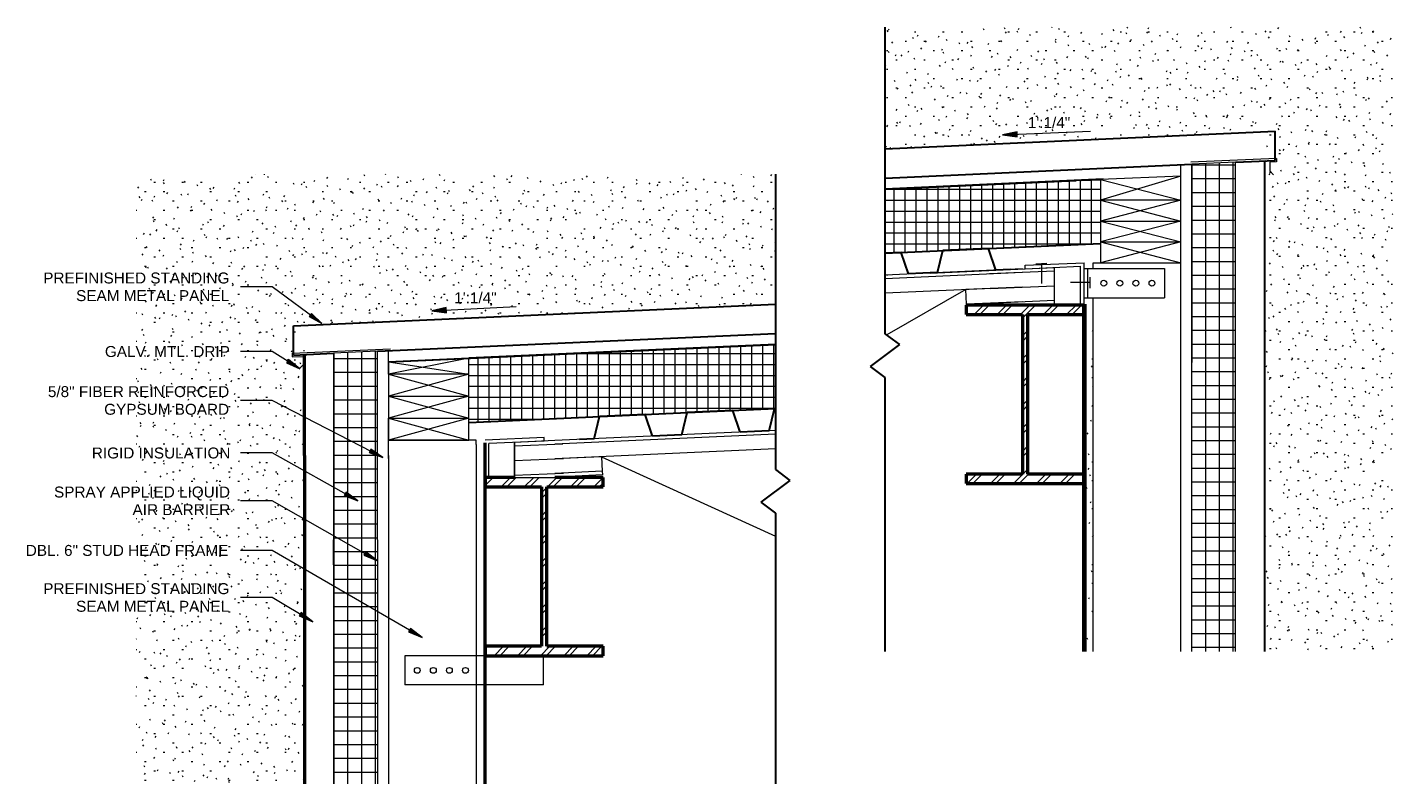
# Model space of a CAD drawing. Header units: inches. Extents: x -2592.2 to -2498.7, y 111.3 to 163.1.
import ezdxf

# ---------------------------------------------------------------- set-up
doc = ezdxf.new("R2010")
doc.units = ezdxf.units.IN
doc.header["$MEASUREMENT"] = 0
for name, color, linetype, lineweight in [('A-ANNO-NOTE', 131, 'Continuous', 9), ('A-DETL', 90, 'Continuous', 9), ('A-DETL-GENF', 92, 'Continuous', 9), ('A-DETL-MEDM', 33, 'Continuous', 30), ('A-DETL-THIN', 151, 'Continuous', 9), ('A-WALL', 113, 'Continuous', 18), ('A-WALL-PATT', 111, 'Continuous', 18), ('G-ANNO-TEXT', 231, 'Continuous', 9), ('S-BEAM', 12, 'Continuous', 18)]:
    doc.layers.add(name, color=color, linetype=linetype, lineweight=lineweight)
doc.styles.add('Arial', font='arial.ttf', dxfattribs={"height": 0.125})
pattern_1 = [(0, (-2446.569, 164), (0, 0.944), []), (90, (-2446.569, 164), (-0.944, 6e-17), [])]
pattern_2 = [(45, (-2446.569, 164), (-0.7919596, 0.7919596), []), (45, (-2446.569, 165.2), (-0.7919596, 0.7919596), [])]
pattern_3 = [(0, (-2446.569, 164), (0, 0.75), []), (90, (-2446.569, 164), (-0.75, 5e-17), [])]
pattern_4 = [(0, (-2674.8004, 164.04954), (2.56, 0.64), [0.106, -1.814, 0.106, -1.814, -10.24]), (0, (-2674.8004, 164.04954), (2.56, 0.64), [-3.84, 0.106, -3.734, 0.106, -1.814, -4.48]), (0, (-2674.8004, 164.04954), (2.56, 0.64), [-9.6, 0.106, -1.174, 0.106, -3.094]), (120, (-2673.8404, 164.36954), (-1.8342563, 1.897025), [0.106, -1.814, 0.106, -1.814, -10.24]), (120, (-2673.8404, 164.36954), (-1.8342563, 1.897025), [-3.84, 0.106, -3.734, 0.106, -1.814, -4.48]), (120, (-2673.8404, 164.36954), (-1.8342563, 1.897025), [-9.6, 0.106, -1.174, 0.106, -3.094]), (240, (-2673.5204, 165.64954), (-0.7257437, -2.537025), [0.106, -1.814, 0.106, -1.814, -10.24]), (240, (-2673.5204, 165.64954), (-0.7257437, -2.537025), [-3.84, 0.106, -3.734, 0.106, -1.814, -4.48]), (240, (-2673.5204, 165.64954), (-0.7257437, -2.537025), [-9.6, 0.106, -1.174, 0.106, -3.094])]
pattern_5 = [(0, (-2674.8004, 164.0495), (0, 0.944), []), (90, (-2674.8004, 164.0495), (-0.944, 6e-17), [])]

# ---------------------------------------------------------------- blocks, each defined once
blk = doc.blocks.new('K-Series Bar Joist-Rod Web - 22K5-486216-SHARED SPACE ROOF LOW DETAIL')
at = {"layer": 'S-BEAM', "color": 7}
for p, q in [((-2540.963, 135.465), (-2556.068, 134.785)), ((-2540.963, 135.215), (-2556.068, 134.535)), ((-2540.963, 134.214), (-2556.068, 133.534)), ((-2552.86, 133.678), (-2556.068, 133.534)), ((-2552.86, 133.678), (-2552.815, 132.679)), ((-2552.86, 133.678), (-2540.963, 128.242)), ((-2552.815, 132.679), (-2556.068, 132.533)), ((-2552.804, 132.43), (-2556.068, 132.283)), ((-2552.815, 132.679), (-2552.804, 132.43))]:
    blk.add_line(p, q, dxfattribs=at)
blk = doc.blocks.new('K-Series Bar Joist-Rod Web - 22K5-V1-SHARED SPACE ROOF LOW DETAIL')
at = {"layer": 'S-BEAM', "color": 8}
blk.add_line((-2552.86, 133.678), (-2540.963, 128.242), dxfattribs=at)
blk = doc.blocks.new('W-Wide Flange - W12X50-421083-SHARED SPACE ROOF LOW DETAIL')
at = {"layer": 'S-BEAM', "color": 55, "lineweight": 30}
for p, q in [((-2558.818, 132.25), (-2560.838, 132.25)), ((-2560.838, 132.25), (-2560.838, 131.61)), ((-2552.758, 132.25), (-2556.068, 132.25)), ((-2552.758, 131.61), (-2552.758, 132.25)), ((-2560.838, 131.61), (-2556.983, 131.61)), ((-2556.983, 131.61), (-2556.983, 120.69)), ((-2556.613, 120.69), (-2556.613, 131.61)), ((-2556.613, 131.61), (-2552.758, 131.61)), ((-2556.983, 120.69), (-2560.838, 120.69)), ((-2560.838, 120.69), (-2560.838, 120.05)), ((-2552.758, 120.69), (-2556.613, 120.69)), ((-2552.758, 120.05), (-2552.758, 120.69)), ((-2560.838, 120.05), (-2552.758, 120.05))]:
    blk.add_line(p, q, dxfattribs=at)
blk = doc.blocks.new('W-Wide Flange - W12X50-V2-SHARED SPACE ROOF LOW DETAIL')
at = {"layer": 'S-BEAM', "lineweight": 9}
h = blk.add_hatch(dxfattribs=at)
h.set_pattern_fill('FP1_3', color=256, style=0, pattern_type=2)
h.set_pattern_definition(pattern_2)
h.paths.add_polyline_path([(-2552.758, 120.05), (-2552.758, 120.69), (-2556.613, 120.69), (-2556.613, 131.61), (-2552.758, 131.61), (-2552.758, 132.25), (-2560.838, 132.25), (-2560.838, 131.61), (-2556.983, 131.61), (-2556.983, 120.69), (-2560.838, 120.69), (-2560.838, 120.05)])
at = {"layer": 'S-BEAM', "lineweight": 50}
for p, q in [((-2558.818, 132.25), (-2560.838, 132.25)), ((-2560.838, 132.25), (-2560.838, 131.61)), ((-2552.758, 132.25), (-2556.068, 132.25)), ((-2552.758, 131.61), (-2552.758, 132.25)), ((-2560.838, 131.61), (-2556.983, 131.61)), ((-2556.983, 131.61), (-2556.983, 120.69)), ((-2556.613, 120.69), (-2556.613, 131.61)), ((-2556.613, 131.61), (-2552.758, 131.61)), ((-2556.983, 120.69), (-2560.838, 120.69)), ((-2560.838, 120.69), (-2560.838, 120.05)), ((-2552.758, 120.69), (-2556.613, 120.69)), ((-2552.758, 120.05), (-2552.758, 120.69)), ((-2560.838, 120.05), (-2552.758, 120.05))]:
    blk.add_line(p, q, dxfattribs=at)
blk = doc.blocks.new('Rigid Insulation-Section - 4_4_-565213-SHARED SPACE ROOF LOW DETAIL')
at = {"layer": 'A-DETL-GENF'}
h = blk.add_hatch(dxfattribs=at)
h.set_pattern_fill('FP1_4', color=256, style=0, pattern_type=2)
h.set_pattern_definition(pattern_3)
h.paths.add_polyline_path([(-2561.963, 136.025), (-2540.963, 136.968), (-2540.963, 141.371), (-2561.963, 140.428), (-2561.963, 136.321)])
at = {"layer": 'A-DETL-MEDM'}
for p, q in [((-2540.963, 141.371), (-2561.963, 140.428)), ((-2561.963, 136.025), (-2540.963, 136.968))]:
    blk.add_line(p, q, dxfattribs=at)
blk = doc.blocks.new('Metal Deck - 1 1_2_-21196-SHARED SPACE ROOF LOW DETAIL')
at = {"layer": 'A-DETL-MEDM'}
for p, q in [((-2541.383, 135.446), (-2541.018, 136.964)), ((-2540.963, 136.967), (-2541.018, 136.964)), ((-2541.383, 135.446), (-2542.382, 135.401))]:
    blk.add_line(p, q, dxfattribs=at)
blk = doc.blocks.new('Metal Deck - 1 1_2_-V3-SHARED SPACE ROOF LOW DETAIL')
at = {"layer": 'A-DETL-MEDM'}
for p, q in [((-2547.377, 135.176), (-2547.012, 136.694)), ((-2543.881, 136.835), (-2547.012, 136.694)), ((-2543.381, 135.356), (-2543.881, 136.835)), ((-2547.377, 135.176), (-2548.376, 135.132)), ((-2542.382, 135.401), (-2543.381, 135.356))]:
    blk.add_line(p, q, dxfattribs=at)
blk = doc.blocks.new('Break Line - Break Line-573918-SHARED SPACE ROOF LOW DETAIL')
at = {"layer": 'A-DETL-MEDM'}
for p, q in [((-2540.963, 153.027), (-2540.963, 132.804)), ((-2540.963, 132.804), (-2539.963, 132.054)), ((-2539.963, 132.054), (-2541.963, 130.554)), ((-2541.963, 130.554), (-2540.963, 129.804)), ((-2540.963, 129.804), (-2540.963, 111.282))]:
    blk.add_line(p, q, dxfattribs=at)
blk = doc.blocks.new('K-Series Bar Joist-Rod Web - 22K5-486216-SHARED SPACE ROOF HIGH DETAIL')
at = {"layer": 'S-BEAM', "color": 7}
for p, q in [((-2295.816, 146.494), (-2305.213, 146.071)), ((-2295.816, 146.244), (-2305.213, 145.821)), ((-2295.816, 145.243), (-2305.213, 144.82)), ((-2299.679, 145.069), (-2305.105, 141.973)), ((-2295.816, 145.243), (-2299.679, 145.069)), ((-2299.634, 144.07), (-2299.679, 145.069)), ((-2295.816, 144.242), (-2299.634, 144.07)), ((-2299.631, 144), (-2299.634, 144.07)), ((-2295.63, 144.079), (-2295.627, 144))]:
    blk.add_line(p, q, dxfattribs=at)
blk = doc.blocks.new('K-Series Bar Joist-Rod Web - 22K5-V4-SHARED SPACE ROOF HIGH DETAIL')
at = {"layer": 'S-BEAM', "color": 8}
blk.add_line((-2299.679, 145.069), (-2305.105, 141.973), dxfattribs=at)
blk = doc.blocks.new('W-Wide Flange - W12X50-421083-SHARED SPACE ROOF HIGH DETAIL')
at = {"layer": 'S-BEAM', "color": 55, "lineweight": 30}
for p, q in [((-2291.588, 144), (-2299.668, 144)), ((-2299.668, 144), (-2299.668, 143.36)), ((-2299.668, 143.36), (-2295.813, 143.36)), ((-2295.813, 143.36), (-2295.813, 132.44)), ((-2295.443, 132.44), (-2295.443, 143.36)), ((-2295.443, 143.36), (-2291.588, 143.36)), ((-2291.588, 143.36), (-2291.588, 144)), ((-2295.813, 132.44), (-2299.668, 132.44)), ((-2299.668, 132.44), (-2299.668, 131.8)), ((-2291.588, 132.44), (-2295.443, 132.44)), ((-2291.588, 131.8), (-2291.588, 132.44)), ((-2299.668, 131.8), (-2291.588, 131.8))]:
    blk.add_line(p, q, dxfattribs=at)
blk = doc.blocks.new('W-Wide Flange - W12X50-V5-SHARED SPACE ROOF HIGH DETAIL')
at = {"layer": 'S-BEAM', "lineweight": 9}
h = blk.add_hatch(dxfattribs=at)
h.set_pattern_fill('FP2_7', color=256, style=0, pattern_type=2)
h.set_pattern_definition(pattern_2)
h.paths.add_polyline_path([(-2291.588, 131.8), (-2291.588, 132.44), (-2295.443, 132.44), (-2295.443, 143.36), (-2291.588, 143.36), (-2291.588, 144), (-2299.668, 144), (-2299.668, 143.36), (-2295.813, 143.36), (-2295.813, 132.44), (-2299.668, 132.44), (-2299.668, 131.8)])
at = {"layer": 'S-BEAM', "lineweight": 50}
for p, q in [((-2291.588, 144), (-2299.668, 144)), ((-2299.668, 144), (-2299.668, 143.36)), ((-2299.668, 143.36), (-2295.813, 143.36)), ((-2295.813, 143.36), (-2295.813, 132.44)), ((-2295.443, 132.44), (-2295.443, 143.36)), ((-2295.443, 143.36), (-2291.588, 143.36)), ((-2291.588, 143.36), (-2291.588, 144)), ((-2295.813, 132.44), (-2299.668, 132.44)), ((-2299.668, 132.44), (-2299.668, 131.8)), ((-2291.588, 132.44), (-2295.443, 132.44)), ((-2291.588, 131.8), (-2291.588, 132.44)), ((-2299.668, 131.8), (-2291.588, 131.8))]:
    blk.add_line(p, q, dxfattribs=at)
blk = doc.blocks.new('Rigid Insulation-Section - 4_4_-565213-SHARED SPACE ROOF HIGH DETAIL')
at = {"layer": 'A-DETL-GENF'}
h = blk.add_hatch(dxfattribs=at)
h.set_pattern_fill('FP2_8', color=256, style=0, pattern_type=2)
h.set_pattern_definition(pattern_3)
h.paths.add_polyline_path([(-2305.213, 147.559), (-2290.463, 148.222), (-2290.463, 152.618), (-2290.272, 152.626), (-2290.273, 152.633), (-2305.213, 151.962)])
at = {"layer": 'A-DETL-MEDM'}
for p, q in [((-2290.273, 152.633), (-2305.213, 151.962)), ((-2290.272, 152.626), (-2290.273, 152.633)), ((-2305.213, 147.559), (-2290.463, 148.222))]:
    blk.add_line(p, q, dxfattribs=at)
blk = doc.blocks.new('Metal Deck - 1 1_2_-21196-SHARED SPACE ROOF HIGH DETAIL')
at = {"layer": 'A-DETL-MEDM'}
for p, q in [((-2304.122, 147.622), (-2305.213, 147.573)), ((-2303.622, 146.143), (-2304.122, 147.622)), ((-2302.623, 146.188), (-2303.622, 146.143))]:
    blk.add_line(p, q, dxfattribs=at)
blk = doc.blocks.new('Metal Deck - 1 1_2_-V6-SHARED SPACE ROOF HIGH DETAIL')
at = {"layer": 'A-DETL-MEDM'}
for p, q in [((-2301.624, 146.233), (-2301.259, 147.751)), ((-2298.128, 147.892), (-2301.259, 147.751)), ((-2297.628, 146.413), (-2298.128, 147.892)), ((-2301.624, 146.233), (-2302.623, 146.188)), ((-2296.629, 146.458), (-2297.628, 146.413))]:
    blk.add_line(p, q, dxfattribs=at)
blk = doc.blocks.new('Break Line - Break Line-574297-SHARED SPACE ROOF HIGH DETAIL')
at = {"layer": 'A-DETL-MEDM'}
for p, q in [((-2305.213, 142.054), (-2305.213, 163.039)), ((-2306.213, 139.804), (-2304.213, 141.304)), ((-2304.213, 141.304), (-2305.213, 142.054)), ((-2305.213, 139.054), (-2306.213, 139.804)), ((-2305.213, 120.288), (-2305.213, 139.054))]:
    blk.add_line(p, q, dxfattribs=at)

msp = doc.modelspace()

# ---------------------------------------------------------------- hatches: boundary and pattern name
at = {"layer": 'A-ANNO-NOTE'}
for points in [[(-2525.403, 155.717), (-2524.396, 155.585), (-2524.412, 155.937)], [(-2564.494, 143.668), (-2563.486, 143.542), (-2563.504, 143.894)]]:
    msp.add_hatch(color=256, dxfattribs=at).paths.add_polyline_path(points)
at = {"layer": 'A-DETL-GENF'}
h = msp.add_hatch(dxfattribs=at)
h.set_pattern_fill('FP2_6', color=250, style=0, pattern_type=2)
h.set_pattern_definition(pattern_5)
h.paths.add_polyline_path([(-2512.445, 140.139), (-2509.445, 140.139), (-2509.445, 153.84), (-2512.445, 153.705), (-2512.445, 141.713)])
h = msp.add_hatch(dxfattribs=at)
h.set_pattern_fill('FP1_2', color=250, style=0, pattern_type=2)
h.set_pattern_definition(pattern_1)
h.paths.add_polyline_path([(-2571.213, 127.988), (-2568.213, 127.988), (-2568.213, 140.898), (-2571.213, 140.774)])
at = {"layer": 'A-WALL-PATT', "lineweight": 9}
h = msp.add_hatch(dxfattribs=at)
h.set_pattern_fill('FP2_5', color=256, style=0, pattern_type=2)
h.set_pattern_definition(pattern_4)
h.paths.add_polyline_path([(-2498.683, 120.338), (-2498.683, 163.088), (-2533.445, 163.088), (-2533.445, 154.764), (-2507.445, 155.932), (-2507.445, 120.338)])
h.paths.add_polyline_path([(-2533.445, 146.121), (-2524.048, 146.547), (-2524.048, 146.606), (-2533.445, 146.183)])
h = msp.add_hatch(dxfattribs=at)
h.set_pattern_fill('FP1_1', color=256, style=0, pattern_type=2)
h.set_pattern_definition([(0, (-2446.569, 164), (2.56, 0.64), [0.106, -1.814, 0.106, -1.814, -10.24]), (0, (-2446.569, 164), (2.56, 0.64), [-3.84, 0.106, -3.734, 0.106, -1.814, -4.48]), (0, (-2446.569, 164), (2.56, 0.64), [-9.6, 0.106, -1.174, 0.106, -3.094]), (120, (-2445.609, 164.32), (-1.8342563, 1.897025), [0.106, -1.814, 0.106, -1.814, -10.24]), (120, (-2445.609, 164.32), (-1.8342563, 1.897025), [-3.84, 0.106, -3.734, 0.106, -1.814, -4.48]), (120, (-2445.609, 164.32), (-1.8342563, 1.897025), [-9.6, 0.106, -1.174, 0.106, -3.094]), (240, (-2445.289, 165.6), (-0.7257437, -2.537025), [0.106, -1.814, 0.106, -1.814, -10.24]), (240, (-2445.289, 165.6), (-0.7257437, -2.537025), [-3.84, 0.106, -3.734, 0.106, -1.814, -4.48]), (240, (-2445.289, 165.6), (-0.7257437, -2.537025), [-9.6, 0.106, -1.174, 0.106, -3.094])])
h.paths.add_polyline_path([(-2573.213, 111.282), (-2573.213, 142.675), (-2540.963, 144.124), (-2540.963, 153.027), (-2584.739, 153.027), (-2584.739, 111.282)])
h = msp.add_hatch(dxfattribs=at)
h.set_pattern_fill('FP2_5', color=256, style=0, pattern_type=2)
h.set_pattern_definition(pattern_4)
h.paths.add_polyline_path([(-2519.82, 120.338), (-2519.195, 120.338), (-2519.195, 144.129), (-2519.82, 144.129), (-2519.82, 141.713)])
h = msp.add_hatch(dxfattribs=at)
h.set_pattern_fill('FP2_6', color=256, style=0, pattern_type=2)
h.set_pattern_definition(pattern_5)
h.paths.add_polyline_path([(-2509.445, 120.338), (-2509.445, 140.139), (-2512.445, 140.139), (-2512.445, 120.338)])
h = msp.add_hatch(dxfattribs=at)
h.set_pattern_fill('FP1_2', color=256, style=0, pattern_type=2)
h.set_pattern_definition(pattern_1)
h.paths.add_polyline_path([(-2568.213, 111.282), (-2568.213, 127.988), (-2571.213, 127.988), (-2571.213, 111.282)])
at = {"layer": 'G-ANNO-TEXT'}
for points in [[(-2572.014, 142.796), (-2572.741, 143.496), (-2572.897, 143.284)], [(-2573.522, 139.703), (-2574.303, 140.342), (-2574.441, 140.118)], [(-2567.839, 133.62), (-2568.667, 134.196), (-2568.788, 133.962)], [(-2569.56, 130.649), (-2570.368, 131.252), (-2570.497, 131.023)], [(-2568.209, 126.553), (-2569.013, 127.161), (-2569.143, 126.933)], [(-2572.64, 122.375), (-2573.432, 123), (-2573.567, 122.774)], [(-2565.15, 121.288), (-2565.948, 121.904), (-2566.081, 121.676)]]:
    msp.add_hatch(color=250, dxfattribs=at).paths.add_polyline_path(points)

# ---------------------------------------------------------------- linework, layer by layer
at = {"layer": 'A-ANNO-NOTE'}
for p, q in [((-2525.403, 155.717), (-2519.376, 155.979)), ((-2524.412, 155.937), (-2525.403, 155.717)), ((-2525.403, 155.717), (-2524.396, 155.585)), ((-2524.396, 155.585), (-2524.412, 155.937)), ((-2564.494, 143.668), (-2558.718, 143.957)), ((-2563.504, 143.894), (-2564.494, 143.668)), ((-2564.494, 143.668), (-2563.486, 143.542)), ((-2563.486, 143.542), (-2563.504, 143.894))]:
    msp.add_line(p, q, dxfattribs=at)
at = {"layer": 'A-DETL', "lineweight": 18}
for p, q in [((-2513.195, 151.244), (-2513.195, 153.672)), ((-2506.64, 154.095), (-2512.511, 153.853)), ((-2509.445, 153.84), (-2512.445, 153.705)), ((-2512.445, 153.705), (-2512.445, 140.139)), ((-2509.445, 140.139), (-2509.445, 153.84)), ((-2506.64, 153.877), (-2507.107, 153.856)), ((-2507.107, 153.856), (-2507.107, 153.26)), ((-2506.64, 154.095), (-2506.64, 153.877)), ((-2513.195, 152.894), (-2518.695, 152.668)), ((-2518.695, 152.668), (-2518.695, 151.244)), ((-2513.195, 151.244), (-2513.195, 152.894)), ((-2509.445, 144.05), (-2509.445, 153.089)), ((-2507.107, 153.26), (-2506.839, 152.992)), ((-2518.695, 151.244), (-2518.695, 149.817)), ((-2513.195, 151.244), (-2518.695, 151.244)), ((-2513.195, 149.817), (-2513.195, 151.244)), ((-2518.695, 149.817), (-2518.695, 148.389)), ((-2518.695, 149.817), (-2513.195, 149.817)), ((-2513.195, 148.389), (-2513.195, 149.817)), ((-2513.195, 143.798), (-2513.195, 149.817)), ((-2518.695, 148.389), (-2518.695, 146.962)), ((-2518.695, 148.389), (-2513.195, 148.389)), ((-2513.195, 146.962), (-2513.195, 148.389)), ((-2523.86, 146.802), (-2519.82, 146.962)), ((-2519.82, 144.05), (-2519.82, 146.962)), ((-2519.195, 146.962), (-2513.195, 146.962)), ((-2519.195, 146.558), (-2519.195, 146.962)), ((-2518.695, 146.962), (-2513.195, 146.962)), ((-2513.195, 146.548), (-2513.195, 146.962)), ((-2530.355, 146.26), (-2521.84, 146.643)), ((-2521.84, 146.393), (-2526.296, 146.192)), ((-2523.86, 146.552), (-2523.86, 146.802)), ((-2523.86, 146.552), (-2520.07, 146.723)), ((-2521.84, 144.05), (-2521.84, 146.643)), ((-2520.07, 144.05), (-2520.07, 146.723)), ((-2519.82, 146.558), (-2514.32, 146.558)), ((-2514.32, 146.558), (-2514.32, 144.558)), ((-2512.445, 144.05), (-2512.445, 146.548)), ((-2526.251, 145.193), (-2521.84, 145.392)), ((-2526.339, 144.188), (-2521.84, 144.391)), ((-2519.82, 144.558), (-2514.32, 144.558)), ((-2519.195, 144.129), (-2519.195, 144.558)), ((-2574.058, 140.766), (-2567.315, 141.069)), ((-2574.058, 140.766), (-2574.058, 140.516)), ((-2574.058, 140.516), (-2573.309, 140.55)), ((-2573.309, 140.55), (-2573.309, 139.965)), ((-2568.213, 140.898), (-2571.213, 140.774)), ((-2571.213, 140.774), (-2571.213, 127.988)), ((-2568.213, 127.988), (-2568.213, 140.898)), ((-2567.463, 139.321), (-2567.463, 140.931)), ((-2561.963, 140.428), (-2567.463, 140.181)), ((-2561.963, 139.321), (-2561.963, 140.428)), ((-2573.309, 139.965), (-2573.577, 139.697)), ((-2567.463, 140.181), (-2567.463, 139.321)), ((-2567.463, 139.321), (-2567.463, 137.821)), ((-2561.963, 139.321), (-2567.463, 139.321)), ((-2561.963, 137.821), (-2561.963, 139.321)), ((-2567.463, 137.821), (-2567.463, 136.321)), ((-2567.463, 137.821), (-2561.963, 137.821)), ((-2561.963, 136.321), (-2561.963, 137.821)), ((-2567.463, 136.321), (-2567.463, 134.821)), ((-2567.463, 133.554), (-2567.463, 136.321)), ((-2567.463, 136.321), (-2561.963, 136.321)), ((-2561.963, 134.821), (-2561.963, 136.321)), ((-2568.213, 131.636), (-2568.213, 135.136)), ((-2567.463, 134.821), (-2561.963, 134.821)), ((-2561.463, 134.821), (-2567.463, 134.821)), ((-2561.463, 134.508), (-2561.463, 134.821)), ((-2556.798, 134.753), (-2560.588, 134.582)), ((-2558.818, 132.25), (-2558.818, 134.662)), ((-2558.818, 134.411), (-2555.528, 134.559)), ((-2558.818, 133.41), (-2555.483, 133.56)), ((-2558.818, 132.409), (-2555.483, 132.559)), ((-2571.213, 126.263), (-2571.213, 127.988)), ((-2556.838, 120.044), (-2566.338, 120.044)), ((-2566.338, 120.044), (-2566.338, 118.044)), ((-2556.838, 118.044), (-2556.838, 120.044)), ((-2556.838, 118.044), (-2566.338, 118.044))]:
    msp.add_line(p, q, dxfattribs=at)
at = {"layer": 'A-DETL', "lineweight": 30}
for p, q in [((-2507.445, 144.05), (-2507.445, 153.93)), ((-2507.445, 120.338), (-2507.445, 144.129))]:
    msp.add_line(p, q, dxfattribs=at)
at = {"layer": 'A-DETL'}
for p, q in [((-2523.117, 146.896), (-2522.368, 146.929)), ((-2522.734, 146.913), (-2522.734, 145.543)), ((-2519.57, 144.558), (-2519.57, 146.558)), ((-2519.393, 145.22), (-2519.393, 145.969)), ((-2519.393, 145.603), (-2520.746, 145.603)), ((-2556.798, 135.003), (-2560.838, 134.821)), ((-2556.068, 134.785), (-2558.818, 134.662)), ((-2558.818, 134.662), (-2558.818, 132.25)), ((-2556.798, 134.753), (-2556.798, 135.003)), ((-2560.588, 132.25), (-2560.588, 134.582)), ((-2558.818, 132.25), (-2556.068, 132.25)), ((-2560.838, 117.785), (-2560.838, 120.356))]:
    msp.add_line(p, q, dxfattribs=at)
at = {"layer": 'A-DETL', "lineweight": 50}
for p, q in [((-2573.213, 133.764), (-2573.213, 140.673)), ((-2573.213, 133.764), (-2573.213, 111.282)), ((-2560.838, 111.282), (-2560.838, 134.633))]:
    msp.add_line(p, q, dxfattribs=at)
at = {"layer": 'A-DETL'}
for centre in [(-2518.47, 145.558), (-2517.37, 145.558), (-2516.27, 145.558), (-2515.17, 145.558), (-2565.488, 119.044), (-2564.388, 119.044), (-2563.288, 119.044), (-2562.188, 119.044)]:
    msp.add_circle(centre, 0.2, dxfattribs=at)
at = {"layer": 'A-DETL-MEDM'}
for p, q in [((-2533.445, 154.764), (-2506.726, 155.964)), ((-2506.726, 153.962), (-2506.726, 155.964)), ((-2533.445, 152.762), (-2512.445, 153.705)), ((-2509.445, 153.84), (-2506.726, 153.962)), ((-2533.445, 152.011), (-2520.359, 152.599)), ((-2520.001, 152.614), (-2518.695, 152.668)), ((-2573.963, 142.641), (-2540.963, 144.124)), ((-2573.963, 140.639), (-2573.963, 142.641)), ((-2568.213, 140.898), (-2540.963, 142.122)), ((-2567.463, 140.181), (-2540.963, 141.371)), ((-2573.963, 140.639), (-2571.213, 140.763))]:
    msp.add_line(p, q, dxfattribs=at)
at = {"layer": 'A-DETL-THIN'}
for p, q in [((-2513.195, 152.894), (-2518.695, 151.244)), ((-2518.695, 152.668), (-2513.195, 151.244)), ((-2518.695, 151.244), (-2513.195, 149.817)), ((-2513.195, 151.244), (-2518.695, 149.817)), ((-2518.695, 149.817), (-2513.195, 148.389)), ((-2513.195, 149.817), (-2518.695, 148.389)), ((-2518.695, 148.389), (-2513.195, 146.962)), ((-2513.195, 148.389), (-2518.695, 146.962)), ((-2561.963, 140.428), (-2567.463, 139.321)), ((-2567.463, 140.181), (-2561.963, 139.321)), ((-2567.463, 139.321), (-2561.963, 137.821)), ((-2561.963, 139.321), (-2567.463, 137.821)), ((-2567.463, 137.821), (-2561.963, 136.321)), ((-2561.963, 137.821), (-2567.463, 136.321)), ((-2567.463, 136.321), (-2561.963, 134.821)), ((-2561.963, 136.321), (-2567.463, 134.821))]:
    msp.add_line(p, q, dxfattribs=at)
at = {"layer": 'A-WALL', "lineweight": 70}
msp.add_line((-2519.82, 144.129), (-2519.82, 120.338), dxfattribs=at)
at = {"layer": 'A-WALL'}
for p, q in [((-2519.195, 120.338), (-2519.195, 144.129)), ((-2513.195, 120.338), (-2513.195, 144.129)), ((-2512.445, 120.338), (-2512.445, 140.139)), ((-2509.445, 120.338), (-2509.445, 140.139)), ((-2567.463, 133.764), (-2567.463, 111.282)), ((-2561.463, 134.508), (-2561.463, 111.282)), ((-2571.213, 127.988), (-2571.213, 111.282)), ((-2568.213, 127.988), (-2568.213, 111.282))]:
    msp.add_line(p, q, dxfattribs=at)
at = {"layer": 'G-ANNO-TEXT', "color": 250}
for p, q in [((-2575.425, 145.314), (-2577.595, 145.314)), ((-2572.014, 142.796), (-2575.425, 145.314)), ((-2572.741, 143.496), (-2572.897, 143.284)), ((-2572.897, 143.284), (-2572.014, 142.796)), ((-2572.014, 142.796), (-2572.741, 143.496)), ((-2575.425, 140.882), (-2577.595, 140.882)), ((-2573.522, 139.703), (-2575.425, 140.882)), ((-2574.303, 140.342), (-2574.441, 140.118)), ((-2573.522, 139.703), (-2574.303, 140.342)), ((-2574.441, 140.118), (-2573.522, 139.703)), ((-2575.425, 137.531), (-2577.595, 137.531)), ((-2567.839, 133.62), (-2575.425, 137.531)), ((-2575.425, 133.933), (-2577.595, 133.933)), ((-2569.56, 130.649), (-2575.425, 133.933)), ((-2568.667, 134.196), (-2568.788, 133.962)), ((-2568.788, 133.962), (-2567.839, 133.62)), ((-2567.839, 133.62), (-2568.667, 134.196)), ((-2570.368, 131.252), (-2570.497, 131.023)), ((-2570.497, 131.023), (-2569.56, 130.649)), ((-2569.56, 130.649), (-2570.368, 131.252)), ((-2575.425, 130.655), (-2577.595, 130.655)), ((-2568.209, 126.553), (-2575.425, 130.655)), ((-2575.425, 127.259), (-2577.595, 127.259)), ((-2565.15, 121.288), (-2575.425, 127.259)), ((-2569.013, 127.161), (-2569.143, 126.933)), ((-2569.143, 126.933), (-2568.209, 126.553)), ((-2568.209, 126.553), (-2569.013, 127.161)), ((-2575.425, 124.036), (-2577.595, 124.036)), ((-2572.64, 122.375), (-2575.425, 124.036)), ((-2573.432, 123), (-2573.567, 122.774)), ((-2573.567, 122.774), (-2572.64, 122.375)), ((-2572.64, 122.375), (-2573.432, 123)), ((-2565.948, 121.904), (-2566.081, 121.676)), ((-2566.081, 121.676), (-2565.15, 121.288)), ((-2565.15, 121.288), (-2565.948, 121.904))]:
    msp.add_line(p, q, dxfattribs=at)

# ---------------------------------------------------------------- block references
at = {"layer": 'A-DETL-GENF'}
for name, p in [('Break Line - Break Line-574297-SHARED SPACE ROOF HIGH DETAIL', (-228.231, 0.05)), ('Break Line - Break Line-573918-SHARED SPACE ROOF LOW DETAIL', (0, 0)), ('Rigid Insulation-Section - 4_4_-565213-SHARED SPACE ROOF HIGH DETAIL', (-228.231, 0.05)), ('Metal Deck - 1 1_2_-V6-SHARED SPACE ROOF HIGH DETAIL', (-228.231, 0.05)), ('Metal Deck - 1 1_2_-21196-SHARED SPACE ROOF HIGH DETAIL', (-228.231, 0.05)), ('Rigid Insulation-Section - 4_4_-565213-SHARED SPACE ROOF LOW DETAIL', (0, 0)), ('Metal Deck - 1 1_2_-V3-SHARED SPACE ROOF LOW DETAIL', (-5.994, -0.27)), ('Metal Deck - 1 1_2_-V3-SHARED SPACE ROOF LOW DETAIL', (0, 0)), ('Metal Deck - 1 1_2_-21196-SHARED SPACE ROOF LOW DETAIL', (0, 0))]:
    msp.add_blockref(name, p, dxfattribs=at)
at = {"layer": 'S-BEAM', "color": 7}
for name, p in [('K-Series Bar Joist-Rod Web - 22K5-486216-SHARED SPACE ROOF HIGH DETAIL', (-228.231, 0.05)), ('K-Series Bar Joist-Rod Web - 22K5-486216-SHARED SPACE ROOF LOW DETAIL', (0, 0))]:
    msp.add_blockref(name, p, dxfattribs=at)
at = {"layer": 'S-BEAM', "color": 8}
for name, p in [('K-Series Bar Joist-Rod Web - 22K5-V4-SHARED SPACE ROOF HIGH DETAIL', (-228.231, 0.05)), ('W-Wide Flange - W12X50-421083-SHARED SPACE ROOF HIGH DETAIL', (-228.231, 0.05)), ('K-Series Bar Joist-Rod Web - 22K5-V1-SHARED SPACE ROOF LOW DETAIL', (0, 0)), ('W-Wide Flange - W12X50-421083-SHARED SPACE ROOF LOW DETAIL', (0, 0))]:
    msp.add_blockref(name, p, dxfattribs=at)
at = {"layer": 'S-BEAM', "lineweight": 9}
for name, p in [('W-Wide Flange - W12X50-V5-SHARED SPACE ROOF HIGH DETAIL', (-228.231, 0.05)), ('W-Wide Flange - W12X50-V2-SHARED SPACE ROOF LOW DETAIL', (0, 0))]:
    msp.add_blockref(name, p, dxfattribs=at)

# ---------------------------------------------------------------- texts
at = {"layer": 'G-ANNO-TEXT', "color": 7, "char_height": 0.75, "attachment_point": 1, "style": 'Arial'}
for s, insert, width in [('1\':1/4"', (-2523.671, 156.936), 3.535), ('PREFINISHED STANDING ', (-2591.103, 146.293), 15.6045), ('SEAM METAL PANEL', (-2588.853, 145.085), 12.8775), ('1\':1/4"', (-2562.955, 144.939), 3.535), ('GALV. MTL. DRIP', (-2586.881, 141.257), 10.47875), ('5/8" FIBER REINFORCED ', (-2590.785, 138.509), 15.2005), ('GYPSUM BOARD', (-2586.931, 137.301), 10.52925), ('RIGID INSULATION', (-2587.775, 134.308), 11.5645), ('SPRAY APPLIED LIQUID ', (-2590.363, 131.633), 14.6955), ('AIR BARRIER', (-2584.988, 130.425), 8.181), ('DBL. 6" STUD HEAD FRAME', (-2592.298, 127.634), 17.04375), ('PREFINISHED STANDING ', (-2591.103, 125.015), 15.6045), ('SEAM METAL PANEL', (-2588.853, 123.807), 12.8775)]:
    msp.add_mtext(s, dxfattribs=dict(at, insert=insert, width=width))

doc.saveas('drawing.dxf')
